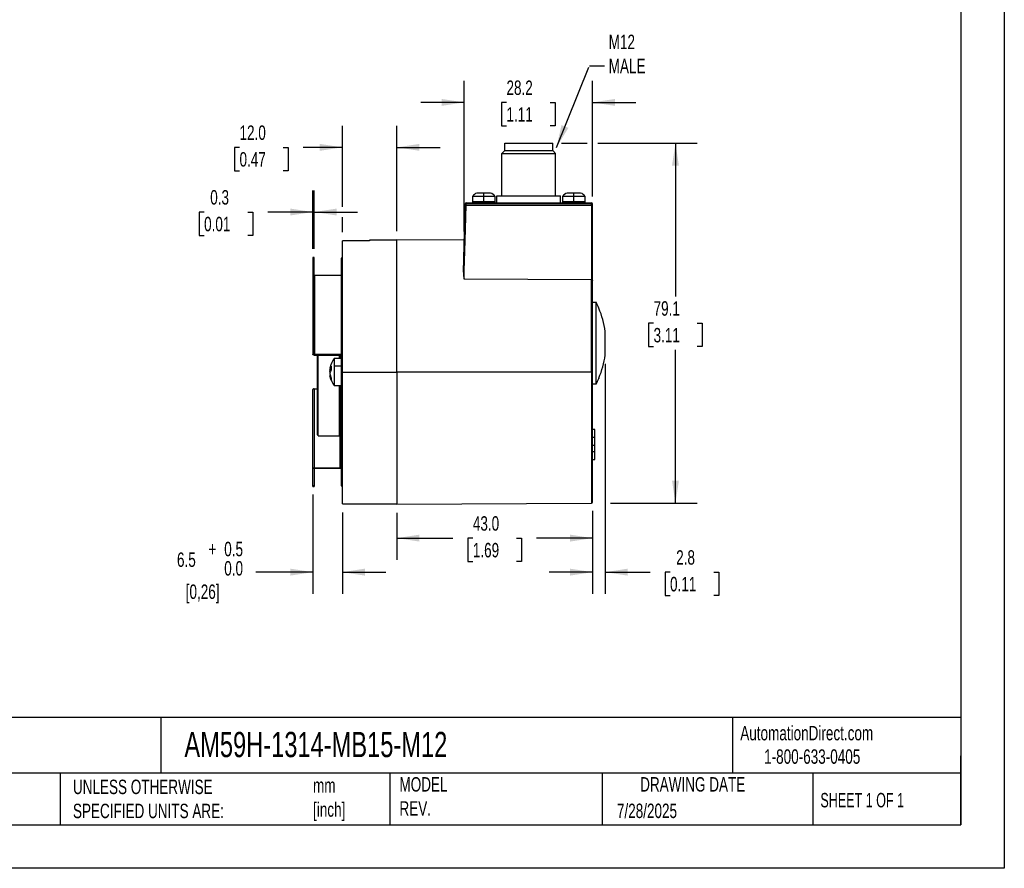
# Model space of a CAD drawing. Header units: millimetres. Extents: x 0 to 419, y 0 to 324.
# Tile 3 of 7: x 203 to 419, y 0 to 187. Entities that reach past the tile are written whole.
import ezdxf

# ---------------------------------------------------------------- set-up
doc = ezdxf.new("R2010")
doc.units = ezdxf.units.MM
doc.header["$LTSCALE"] = 1.5
doc.linetypes.add('CENTERX2', pattern=[20.32, 12.7, -2.54, 2.54, -2.54])
doc.layers.add('DIMENSIONS', color=140, linetype='Continuous', lineweight=25)
doc.layers.add('TEXT', color=140, linetype='Continuous', lineweight=25)
doc.styles.add('SLDTEXTSTYLE0', font='TXT', dxfattribs={"width": 0.7})
doc.styles.add('SLDTEXTSTYLE1', font='TXT', dxfattribs={"width": 0.65})
doc.dimstyles.new('SLDDIMSTYLE11', dxfattribs={"dimtxt": 3.237012, "dimasz": 4.953, "dimexe": 0, "dimexo": 0.0625, "dimgap": 0.809253, "dimtad": 0, "dimtih": 1, "dimtoh": 1, "dimdec": 1, "dimrnd": 1e-09, "dimzin": 12, "dimdsep": 46, "dimtxsty": 'SLDTEXTSTYLE0', "dimsah": 1, "dimcen": 0.09, "dimadec": 0, "dimazin": 3, "dimtol": 1, "dimtp": 0.5, "dimtfac": 1, "dimtdec": 1, "dimtmove": 0, "dimatfit": 0, "dimfxl": 0, "dimfrac": 2, "dimtolj": 1, "dimtzin": 0, "dimarcsym": 0})
doc.dimstyles.new('SLDDIMSTYLE12', dxfattribs={"dimtxt": 3.237012, "dimasz": 4.953, "dimexe": 0, "dimexo": 0.0625, "dimgap": 0.809253, "dimtad": 0, "dimtih": 1, "dimtoh": 1, "dimdec": 1, "dimrnd": 1e-09, "dimdsep": 46, "dimtxsty": 'SLDTEXTSTYLE0', "dimsah": 1, "dimcen": 0.09, "dimadec": 0, "dimazin": 2, "dimtfac": 1, "dimtdec": 1, "dimtmove": 0, "dimatfit": 0, "dimfxl": 0, "dimfrac": 2, "dimtolj": 1, "dimtzin": 12, "dimarcsym": 0})
doc.dimstyles.new('SLDDIMSTYLE13', dxfattribs={"dimtxt": 3.237012, "dimasz": 4.953, "dimexe": 0, "dimexo": 0.0625, "dimgap": 0.809253, "dimtad": 0, "dimtih": 1, "dimtoh": 1, "dimdec": 1, "dimrnd": 1e-09, "dimzin": 12, "dimdsep": 46, "dimtxsty": 'SLDTEXTSTYLE0', "dimsah": 1, "dimcen": 0.09, "dimadec": 0, "dimazin": 3, "dimtfac": 1, "dimtdec": 1, "dimtofl": 0, "dimtmove": 0, "dimatfit": 3, "dimfxl": 0, "dimfrac": 2, "dimtolj": 1, "dimtzin": 12, "dimarcsym": 0})
doc.dimstyles.new('SLDDIMSTYLE14', dxfattribs={"dimtxt": 0.18, "dimasz": 4.953, "dimexe": 0, "dimexo": 0.0625, "dimgap": 0, "dimtad": 0, "dimtih": 1, "dimtoh": 1, "dimdec": 0, "dimrnd": 1e-09, "dimzin": 0, "dimdsep": 46, "dimtxsty": 'Standard', "dimsah": 1, "dimcen": 0.09, "dimadec": 0, "dimazin": 0, "dimtfac": 4.953, "dimtdec": 0, "dimtofl": 0, "dimtmove": 0, "dimatfit": 3, "dimfxl": 0, "dimfrac": 2, "dimtolj": 1, "dimtzin": 0, "dimarcsym": 0})
doc.dimstyles.new('SLDDIMSTYLE2', dxfattribs={"dimtxt": 3.237012, "dimasz": 4.953, "dimexe": 0, "dimexo": 0.0625, "dimgap": 0.809253, "dimtad": 0, "dimtih": 1, "dimtoh": 1, "dimdec": 1, "dimrnd": 1e-09, "dimzin": 4, "dimdsep": 46, "dimtxsty": 'SLDTEXTSTYLE0', "dimsah": 1, "dimcen": 0.09, "dimadec": 0, "dimazin": 1, "dimtfac": 1, "dimtdec": 1, "dimtofl": 0, "dimtmove": 0, "dimatfit": 3, "dimfxl": 0, "dimfrac": 2, "dimtolj": 1, "dimtzin": 12, "dimarcsym": 0})
doc.dimstyles.new('SLDDIMSTYLE5', dxfattribs={"dimtxt": 3.237012, "dimasz": 4.953, "dimexe": 0, "dimexo": 0.0625, "dimgap": 0.809253, "dimtad": 0, "dimtih": 1, "dimtoh": 1, "dimdec": 1, "dimrnd": 1e-09, "dimzin": 4, "dimdsep": 46, "dimtxsty": 'SLDTEXTSTYLE0', "dimsah": 1, "dimcen": 0.09, "dimadec": 0, "dimazin": 1, "dimtfac": 1, "dimtdec": 1, "dimtmove": 0, "dimatfit": 0, "dimfxl": 0, "dimfrac": 2, "dimtolj": 1, "dimtzin": 12, "dimarcsym": 0})
doc.dimstyles.new('SLDDIMSTYLE6', dxfattribs={"dimtxt": 3.237012, "dimasz": 4.953, "dimexe": 0, "dimexo": 0.0625, "dimgap": 0.809253, "dimtad": 0, "dimtih": 1, "dimtoh": 1, "dimdec": 1, "dimrnd": 1e-09, "dimzin": 12, "dimdsep": 46, "dimtxsty": 'SLDTEXTSTYLE0', "dimsah": 1, "dimcen": 0.09, "dimadec": 0, "dimazin": 3, "dimtfac": 1, "dimtdec": 1, "dimtmove": 0, "dimatfit": 0, "dimfxl": 0, "dimfrac": 2, "dimtolj": 1, "dimtzin": 12, "dimarcsym": 0})

# ---------------------------------------------------------------- blocks, each defined once
blk = doc.blocks.new('_D_15')
at = {"layer": 'DIMENSIONS'}
for p, q in [((267.05, 82.15), (267.05, 60.35)), ((273.55, 78.21), (273.55, 60.35)), ((267.05, 65.11), (254.49, 65.11)), ((273.55, 65.11), (283.07, 65.11))]:
    blk.add_line(p, q, dxfattribs=at)
for points in [[(267.05, 65.11), (262.09, 65.88), (262.09, 64.35)], [(273.55, 65.11), (278.5, 64.35), (278.5, 65.88)]]:
    blk.add_solid(points, dxfattribs=at)
at = {"layer": 'DIMENSIONS', "attachment_point": 1, "style": 'SLDTEXTSTYLE0'}
for s, insert, char_height in [('0.5', (247.57, 71.78), 3.175), ('6.5', (237.18, 69.44), 3.175), ('+', (244.1, 71.78), 3.17), ('0.0', (247.57, 67.54), 3.175), ('[0,26]', (239.1, 62.4), 3.175)]:
    blk.add_mtext(s, dxfattribs=dict(at, insert=insert, char_height=char_height))
blk = doc.blocks.new('_D_16')
at = {"layer": 'DIMENSIONS'}
for p, q in [((285.55, 78.13), (285.55, 67.83)), ((328.55, 78.59), (328.55, 67.83)), ((285.55, 72.59), (297.85, 72.59)), ((302.24, 72.59), (301.15, 72.59)), ((301.15, 72.59), (301.15, 67.45)), ((311.86, 72.59), (312.94, 72.59)), ((312.94, 72.59), (312.94, 67.45)), ((328.55, 72.59), (316.24, 72.59)), ((301.15, 67.45), (302.24, 67.45)), ((312.94, 67.45), (311.86, 67.45))]:
    blk.add_line(p, q, dxfattribs=at)
for points in [[(285.55, 72.59), (290.5, 71.83), (290.5, 73.36)], [(328.55, 72.59), (323.59, 73.36), (323.59, 71.83)]]:
    blk.add_solid(points, dxfattribs=at)
at = {"layer": 'DIMENSIONS', "char_height": 3.175, "attachment_point": 1, "style": 'SLDTEXTSTYLE0'}
for s, insert in [('43.0', (302.24, 77.41)), ('1.69', (302.24, 71.54))]:
    blk.add_mtext(s, dxfattribs=dict(at, insert=insert))
blk = doc.blocks.new('_D_17')
at = {"layer": 'DIMENSIONS'}
for p, q in [((300.33, 140), (300.33, 173.14)), ((328.55, 147.7), (328.55, 173.14)), ((300.33, 168.38), (290.81, 168.38)), ((309.63, 168.38), (308.54, 168.38)), ((308.54, 168.38), (308.54, 163.24)), ((319.25, 168.38), (320.34, 168.38)), ((320.34, 168.38), (320.34, 163.24)), ((328.55, 168.38), (338.07, 168.38)), ((308.54, 163.24), (309.63, 163.24)), ((320.34, 163.24), (319.25, 163.24))]:
    blk.add_line(p, q, dxfattribs=at)
for points in [[(300.33, 168.38), (295.38, 169.14), (295.38, 167.62)], [(328.55, 168.38), (333.5, 167.62), (333.5, 169.14)]]:
    blk.add_solid(points, dxfattribs=at)
at = {"layer": 'DIMENSIONS', "char_height": 3.175, "attachment_point": 1, "style": 'SLDTEXTSTYLE0'}
for s, insert in [('28.2', (309.63, 173.2)), ('1.11', (309.63, 167.33))]:
    blk.add_mtext(s, dxfattribs=dict(at, insert=insert))
blk = doc.blocks.new('_D_18')
at = {"layer": 'DIMENSIONS'}
for p, q in [((267.05, 136.21), (267.05, 149.04)), ((267.35, 136.21), (267.35, 149.04)), ((243.14, 144.28), (242.05, 144.28)), ((242.05, 144.28), (242.05, 139.13)), ((252.76, 144.28), (253.85, 144.28)), ((253.85, 144.28), (253.85, 139.13)), ((267.05, 144.28), (257.15, 144.28)), ((267.35, 144.28), (276.87, 144.28)), ((242.05, 139.13), (243.14, 139.13)), ((253.85, 139.13), (252.76, 139.13))]:
    blk.add_line(p, q, dxfattribs=at)
for points in [[(267.05, 144.28), (262.09, 145.04), (262.09, 143.52)], [(267.35, 144.28), (272.3, 143.52), (272.3, 145.04)]]:
    blk.add_solid(points, dxfattribs=at)
at = {"layer": 'DIMENSIONS', "char_height": 3.175, "attachment_point": 1, "style": 'SLDTEXTSTYLE0'}
for s, insert in [('0.3', (244.49, 149.1)), ('0.01', (243.14, 143.23))]:
    blk.add_mtext(s, dxfattribs=dict(at, insert=insert))
blk = doc.blocks.new('_D_19')
at = {"layer": 'DIMENSIONS'}
for p, q in [((321.7, 159.41), (327.4, 159.41)), ((329.69, 159.41), (351.55, 159.41)), ((346.79, 159.41), (346.79, 125.73)), ((341.98, 119.86), (340.89, 119.86)), ((340.89, 119.86), (340.89, 114.71)), ((351.6, 119.86), (352.69, 119.86)), ((352.69, 119.86), (352.69, 114.71)), ((340.89, 114.71), (341.98, 114.71)), ((346.79, 80.3), (346.79, 113.99)), ((352.69, 114.71), (351.6, 114.71)), ((332.49, 80.3), (351.55, 80.3))]:
    blk.add_line(p, q, dxfattribs=at)
for points in [[(346.79, 159.41), (346.03, 154.46), (347.55, 154.46)], [(346.79, 80.3), (347.55, 85.25), (346.03, 85.25)]]:
    blk.add_solid(points, dxfattribs=at)
at = {"layer": 'DIMENSIONS', "char_height": 3.175, "attachment_point": 1, "style": 'SLDTEXTSTYLE0'}
for s, insert in [('79.1', (341.98, 124.67)), ('3.11', (341.98, 118.8))]:
    blk.add_mtext(s, dxfattribs=dict(at, insert=insert))
blk = doc.blocks.new('_D_20')
at = {"layer": 'DIMENSIONS'}
for p, q in [((331.35, 110.94), (331.35, 60.35)), ((328.55, 78.59), (328.55, 60.35)), ((328.55, 65.11), (319.02, 65.11)), ((331.35, 65.11), (341.22, 65.11)), ((345.6, 65.11), (344.52, 65.11)), ((344.52, 65.11), (344.52, 59.97)), ((355.22, 65.11), (356.31, 65.11)), ((356.31, 65.11), (356.31, 59.97)), ((344.52, 59.97), (345.6, 59.97)), ((356.31, 59.97), (355.22, 59.97))]:
    blk.add_line(p, q, dxfattribs=at)
for points in [[(328.55, 65.11), (323.59, 65.88), (323.59, 64.35)], [(331.35, 65.11), (336.3, 64.35), (336.3, 65.88)]]:
    blk.add_solid(points, dxfattribs=at)
at = {"layer": 'DIMENSIONS', "char_height": 3.175, "attachment_point": 1, "style": 'SLDTEXTSTYLE0'}
for s, insert in [('2.8', (346.95, 69.93)), ('0.11', (345.6, 64.06))]:
    blk.add_mtext(s, dxfattribs=dict(at, insert=insert))
blk = doc.blocks.new('_D_21')
at = {"layer": 'DIMENSIONS'}
for p, q in [((273.55, 145.42), (273.55, 163.26)), ((285.55, 140.09), (285.55, 163.26)), ((250.93, 158.5), (249.85, 158.5)), ((249.85, 158.5), (249.85, 153.35)), ((260.55, 158.5), (261.64, 158.5)), ((261.64, 158.5), (261.64, 153.35)), ((273.55, 158.5), (264.94, 158.5)), ((285.55, 158.5), (295.07, 158.5)), ((249.85, 153.35), (250.93, 153.35)), ((261.64, 153.35), (260.55, 153.35)), ((273.55, 139.86), (273.55, 143.14))]:
    blk.add_line(p, q, dxfattribs=at)
for points in [[(273.55, 158.5), (268.59, 159.26), (268.59, 157.74)], [(285.55, 158.5), (290.5, 157.74), (290.5, 159.26)]]:
    blk.add_solid(points, dxfattribs=at)
at = {"layer": 'DIMENSIONS', "char_height": 3.175, "attachment_point": 1, "style": 'SLDTEXTSTYLE0'}
for s, insert in [('12.0', (250.93, 163.32)), ('0.47', (250.93, 157.45))]:
    blk.add_mtext(s, dxfattribs=dict(at, insert=insert))

msp = doc.modelspace()

# ---------------------------------------------------------------- linework, layer by layer
at = {"color": 7, "linetype": 'Continuous'}
for p, q in [((419.103705, 323.854011), (419.103705, 0.004011)), ((419.103705, 0.004011), (0.003705, 0.004011))]:
    msp.add_line(p, q, dxfattribs=at)
for p, q in [((309.296743, 159.413122), (319.796743, 159.413122)), ((309.296743, 157.813122), (309.296743, 159.413122)), ((319.796743, 157.813122), (319.796743, 159.413122)), ((309.296743, 157.813122), (308.646743, 157.163122)), ((308.646743, 157.163122), (320.446743, 157.163122)), ((308.646743, 147.813122), (308.646743, 157.163122)), ((309.296743, 157.813122), (319.796743, 157.813122)), ((319.796743, 157.813122), (320.446743, 157.163122)), ((320.446743, 147.813122), (320.446743, 157.163122)), ((302.146743, 147.713122), (302.146743, 146.513122)), ((304.646743, 147.713122), (302.146743, 147.713122)), ((304.646743, 148.433122), (303.146743, 148.433122)), ((304.646743, 147.713122), (304.646743, 148.433122)), ((306.146743, 148.433122), (304.646743, 148.433122)), ((304.646743, 146.513122), (304.646743, 147.713122)), ((307.146743, 147.713122), (304.646743, 147.713122)), ((307.146743, 146.513122), (307.146743, 147.713122)), ((307.546743, 147.813122), (321.546743, 147.813122)), ((307.546743, 146.313122), (307.546743, 147.813122)), ((321.546743, 146.313122), (321.546743, 147.813122)), ((321.946743, 147.713122), (321.946743, 146.513122)), ((324.446743, 147.713122), (321.946743, 147.713122)), ((324.446743, 148.433122), (322.946743, 148.433122)), ((324.446743, 147.713122), (324.446743, 148.433122)), ((325.946743, 148.433122), (324.446743, 148.433122)), ((324.446743, 146.513122), (324.446743, 147.713122)), ((326.946743, 147.713122), (324.446743, 147.713122)), ((326.946743, 146.513122), (326.946743, 147.713122)), ((300.147396, 131.062706), (300.533259, 145.798189)), ((300.533259, 145.798189), (300.541643, 146.118358)), ((300.734412, 145.792953), (300.742796, 146.113122)), ((300.734412, 145.792953), (328.347964, 145.792953)), ((300.741574, 146.313122), (328.346743, 146.313122)), ((328.347964, 146.113122), (300.742796, 146.113122)), ((304.646743, 146.513122), (302.146822, 146.513122)), ((307.146663, 146.513122), (304.646743, 146.513122)), ((324.446743, 146.513122), (321.946822, 146.513122)), ((326.946663, 146.513122), (324.446743, 146.513122)), ((328.347964, 145.792953), (328.347964, 146.113122)), ((328.488595, 146.113122), (328.347964, 146.113122)), ((328.347964, 145.792953), (328.347964, 129.399043)), ((328.347964, 145.792953), (328.546743, 145.792953)), ((328.546743, 146.113122), (328.488595, 146.113122)), ((328.546743, 145.792953), (328.546743, 146.113122)), ((328.546743, 129.25824), (328.546743, 145.792953)), ((279.546743, 137.952288), (273.546743, 137.952288)), ((273.546743, 109.113122), (273.546743, 137.952288)), ((285.546743, 138.113122), (279.546743, 138.113122)), ((279.546743, 138.113122), (279.546743, 137.952288)), ((300.331632, 138.09837), (285.546743, 138.188687)), ((285.546743, 109.113122), (285.546743, 138.188687)), ((267.346743, 134.300947), (267.046743, 134.300947)), ((267.046743, 134.300947), (267.046743, 134.012354)), ((267.346743, 134.012354), (267.346743, 134.300947)), ((267.046743, 134.012354), (267.346743, 134.012354)), ((267.046743, 134.012354), (267.046743, 117.965412)), ((267.346743, 117.965412), (267.346743, 134.012354)), ((273.546743, 134.113122), (273.246743, 134.113122)), ((273.246743, 134.113122), (273.246743, 130.298376)), ((267.496743, 112.977868), (267.496743, 130.298376)), ((273.246743, 130.298376), (267.496743, 130.298376)), ((273.246743, 130.298376), (273.246743, 112.977868)), ((328.347964, 129.399043), (300.304593, 129.519649)), ((328.347964, 109.113122), (328.347964, 129.399043)), ((328.546743, 109.113122), (328.546743, 129.25824)), ((328.546743, 124.444223), (329.346743, 124.444223)), ((328.546743, 106.617313), (328.546743, 124.444223)), ((329.346743, 106.444223), (329.346743, 124.444223)), ((329.946743, 123.116843), (329.946664, 123.181918)), ((267.046743, 117.965412), (267.346743, 117.965412)), ((267.046743, 117.965412), (267.046743, 116.846464)), ((267.346743, 116.846464), (267.346743, 117.965412)), ((331.346743, 112.843524), (331.346743, 118.044922)), ((267.346743, 116.846464), (267.046743, 116.846464)), ((267.046743, 116.846464), (267.046743, 112.977868)), ((267.346743, 113.052868), (267.346743, 116.846464)), ((267.346743, 112.827868), (273.096743, 112.827868)), ((273.246743, 112.977868), (267.496743, 112.977868)), ((268.046743, 109.113359), (268.046743, 112.827868)), ((272.846928, 112.827868), (272.846925, 112.113122)), ((273.046743, 112.113122), (273.046743, 112.827868)), ((273.246743, 112.752868), (273.246743, 111.909307)), ((273.246743, 112.113122), (271.746743, 112.113122)), ((271.746743, 112.113122), (271.746743, 110.499299)), ((271.746743, 110.499299), (271.746743, 106.113122)), ((271.746743, 110.499299), (273.246743, 110.499299)), ((273.546743, 111.909307), (273.246743, 111.909307)), ((273.246743, 111.909307), (273.246743, 84.113122)), ((268.046743, 95.31336), (268.046743, 109.113359)), ((270.792902, 109.857358), (271.068481, 109.857358)), ((270.907648, 108.368886), (270.792902, 108.368886)), ((270.872243, 110.200058), (270.802502, 109.964946)), ((271.067441, 109.879988), (270.802502, 109.879988)), ((270.802502, 109.502887), (270.907648, 109.857358)), ((271.084761, 109.502887), (270.802502, 109.502887)), ((270.802502, 109.233105), (270.906464, 109.233105)), ((270.802502, 108.723357), (271.085355, 107.769799)), ((271.085355, 107.30774), (270.802502, 108.261298)), ((270.802502, 108.261298), (270.939562, 108.261298)), ((273.546743, 109.113122), (285.546743, 109.113122)), ((273.546743, 80.113122), (273.546743, 109.113122)), ((328.347964, 109.113122), (285.546743, 109.113122)), ((285.546743, 109.113122), (285.546743, 80.037557)), ((328.347964, 109.113122), (328.347964, 108.952802)), ((328.546743, 109.113122), (328.347964, 109.113122)), ((328.347964, 108.952802), (328.347964, 80.30207)), ((328.546743, 108.953915), (328.546743, 109.113122)), ((328.546743, 80.504927), (328.546743, 108.953915)), ((271.746743, 106.113122), (273.246743, 106.113122)), ((273.046743, 95.313432), (273.046743, 106.113122)), ((329.346743, 106.444223), (328.546743, 106.444223)), ((329.946743, 107.771603), (329.946664, 107.706528)), ((267.046743, 87.927868), (267.046743, 105.248376)), ((267.346743, 105.398376), (267.346743, 88.077868)), ((267.346743, 105.398376), (268.046743, 105.398376)), ((273.046743, 99.626289), (273.246743, 99.626289)), ((273.096743, 88.077868), (273.096743, 99.626289)), ((268.046743, 95.31336), (268.263166, 95.096932)), ((272.829634, 95.096318), (273.046743, 95.313432)), ((329.046743, 96.508282), (328.546743, 96.508282)), ((329.046743, 94.758282), (329.046743, 96.508282)), ((268.246739, 95.113122), (272.846804, 95.113122)), ((328.546743, 94.758282), (329.046743, 94.758282)), ((329.046743, 93.008282), (329.046743, 94.758282)), ((328.546743, 93.008282), (329.046743, 93.008282)), ((328.546743, 91.632614), (329.046743, 91.632614)), ((329.046743, 91.632614), (329.046743, 93.008282)), ((329.046743, 89.882614), (329.046743, 91.632614)), ((328.546743, 89.882614), (329.046743, 89.882614)), ((267.046743, 84.059272), (267.046743, 87.927868)), ((267.346743, 88.077868), (273.096743, 88.077868)), ((267.346743, 87.852868), (267.346743, 84.059272)), ((273.246743, 87.927868), (267.496743, 87.927868)), ((267.346743, 84.059272), (267.046743, 84.059272)), ((267.046743, 83.925297), (267.046743, 84.059272)), ((267.046743, 83.925297), (267.346743, 83.925297)), ((267.346743, 84.059272), (267.346743, 83.925297)), ((273.246743, 84.113122), (273.546743, 84.113122)), ((273.546743, 80.113122), (285.546743, 80.113122)), ((285.546743, 80.037557), (328.347964, 80.299018))]:
    msp.add_line(p, q)
at = {"flags": 128}
for points in [[(300.304593, 129.519649), (300.354483, 131.408513), (300.408906, 133.469002), (300.467214, 135.676588), (300.528712, 138.004983), (300.595761, 140.543503), (300.664626, 143.15081), (300.734412, 145.792953)], [(300.734412, 145.792953), (300.651617, 145.795118), (300.578828, 145.797016), (300.544091, 145.797915), (300.533259, 145.798189)], [(300.541747, 146.118356), (300.541663, 146.118357), (300.541643, 146.118358)], [(300.742796, 146.113122), (300.667407, 146.115094), (300.602941, 146.116775), (300.558892, 146.117919), (300.541747, 146.118356)], [(267.346743, 130.373376), (267.349625, 130.358744), (267.358161, 130.344675), (267.372022, 130.331708), (267.390677, 130.320343), (267.413407, 130.311016), (267.43934, 130.304085), (267.467479, 130.299817), (267.496743, 130.298376)], [(273.546743, 130.148376), (273.540978, 130.17764), (273.523907, 130.205779), (273.496184, 130.231712), (273.458875, 130.254442), (273.413414, 130.273097), (273.361548, 130.286958), (273.30527, 130.295494), (273.246743, 130.298376)], [(328.347964, 129.399043), (328.430012, 129.386261), (328.501823, 129.347154), (328.536055, 129.303652), (328.546743, 129.25824)], [(267.346743, 112.827868), (267.288216, 112.83075), (267.231938, 112.839286), (267.180072, 112.853148), (267.134611, 112.871802), (267.097302, 112.894533), (267.069579, 112.920466), (267.052507, 112.948605), (267.046743, 112.977868)], [(267.496743, 112.977868), (267.467479, 112.979309), (267.43934, 112.983577), (267.413407, 112.990508), (267.390677, 112.999835), (267.372022, 113.0112), (267.358161, 113.024167), (267.349625, 113.038236), (267.346743, 113.052868)], [(268.246565, 109.11324), (268.246582, 110.611848), (268.246598, 112.09324), (268.246607, 112.827868)], [(273.096743, 112.827868), (273.126006, 112.826427), (273.154145, 112.822159), (273.180078, 112.815228), (273.202809, 112.805901), (273.221463, 112.794536), (273.235325, 112.781569), (273.24386, 112.7675), (273.246743, 112.752868)], [(273.546743, 112.827868), (273.540978, 112.857132), (273.523907, 112.885271), (273.496184, 112.911204), (273.458875, 112.933934), (273.413414, 112.952589), (273.361548, 112.96645), (273.30527, 112.974986), (273.246743, 112.977868)], [(268.046743, 109.113359), (268.158643, 109.113338), (268.246566, 109.11324)], [(268.246739, 95.11336), (268.246725, 95.233139), (268.24671, 95.590411), (268.246696, 96.17906), (268.246681, 96.989014), (268.246667, 98.006414), (268.246652, 99.213852), (268.246638, 100.590668), (268.246623, 102.113306), (268.246609, 103.755711), (268.246594, 105.489782), (268.24658, 107.285849), (268.246565, 109.113181)], [(270.802502, 109.964946), (270.797304, 109.931307), (270.793496, 109.902795), (270.79055, 109.866617), (270.79349, 109.857956), (270.797288, 109.865008), (270.802502, 109.879988)], [(270.847174, 109.113122), (270.824371, 109.169552), (270.802502, 109.233105)], [(271.085355, 110.376803), (271.066972, 109.8902), (271.085355, 109.489954)], [(271.085355, 107.769799), (271.066971, 107.491569), (271.085355, 107.30774)], [(272.846896, 106.113122), (272.84689, 104.939022), (272.846882, 103.391249), (272.846874, 101.92344), (272.846866, 100.556107), (272.846858, 99.308358), (272.84685, 98.197629), (272.846842, 97.239442), (272.846834, 96.447189), (272.846826, 95.831941), (272.846818, 95.402296), (272.84681, 95.164258), (272.846804, 95.13321)], [(267.346743, 105.398376), (267.288216, 105.395494), (267.231938, 105.386958), (267.180072, 105.373097), (267.134611, 105.354442), (267.097302, 105.331712), (267.069579, 105.305779), (267.052507, 105.27764), (267.046743, 105.248376)], [(267.046743, 87.927868), (267.052507, 87.957132), (267.069579, 87.985271), (267.097302, 88.011204), (267.134611, 88.033934), (267.180072, 88.052589), (267.231938, 88.06645), (267.288216, 88.074986), (267.346743, 88.077868)], [(267.346743, 87.852868), (267.349625, 87.8675), (267.358161, 87.881569), (267.372022, 87.894536), (267.390677, 87.905901), (267.413407, 87.915228), (267.43934, 87.922159), (267.467479, 87.926427), (267.496743, 87.927868)], [(273.246743, 88.152868), (273.24386, 88.138236), (273.235325, 88.124167), (273.221463, 88.1112), (273.202809, 88.099835), (273.180078, 88.090508), (273.154145, 88.083577), (273.126006, 88.079309), (273.096743, 88.077868)]]:
    msp.add_lwpolyline(points, dxfattribs=at)
for centre, radius, start, end in [((303.645165, 146.686424), 1.816419, 105.926167, 145.58160751), ((305.64832, 146.686424), 1.816419, 34.41839249, 74.073833), ((323.445165, 146.686424), 1.816419, 105.926167, 145.58160751), ((325.44832, 146.686424), 1.816419, 34.41839249, 74.073833), ((300.741574, 146.113122), 0.2, 89.99999998, 178.5), ((300.720997, 146.070173), 0.185613, 83.36672089, 164.95437211), ((299.326876, 146.262963), 1.415587, 359.65921125, 2.03060513), ((276.212107, 146.121764), 24.53069, 359.97981544, 0.31013163), ((302.346819, 146.513119), 0.199997, 179.99909258, 269.9983682), ((306.946667, 146.513119), 0.199997, 270.00127124, 0.00090743), ((322.146819, 146.513119), 0.199997, 179.99909258, 269.9983682), ((326.746667, 146.513119), 0.199997, 270.00127124, 0.00090743), ((320.161886, 146.16312), 8.186231, 359.65005876, 1.04992818), ((328.308598, 146.135762), 0.181416, 352.83107895, 77.86227236), ((328.346743, 146.113122), 0.2, 0, 90), ((310.655253, 131.353645), 10.511884, 181.58598339, 190.04774433), ((312.037652, 115.444223), 19.509091, 23.36645642, 27.47253661), ((312.037652, 115.444223), 19.483445, 7.67088015, 23.19127867), ((312.037652, 115.444223), 19.483445, 336.80872133, 352.32911985), ((275.648507, 109.113122), 4.921765, 142.44393356, 167.14639287), ((271.501494, 109.367996), 0.711889, 169.0773828, 190.9226172), ((271.501607, 108.858248), 0.711999, 169.07909903, 190.92090097), ((271.158603, 108.346843), 0.366232, 176.91446482, 193.50795362), ((272.179105, 109.42517), 1.449792, 138.97462098, 161.71688), ((272.179105, 108.538321), 1.449792, 138.97462098, 161.71688), ((328.401831, 117.087312), 8.134688, 269.62059466, 271.02072425), ((275.648507, 109.113122), 4.921765, 192.83288192, 217.55606644), ((312.037652, 115.444223), 19.509091, 332.52746339, 336.6325399), ((328.346743, 80.499014), 0.2, 270.35, 0)]:
    msp.add_arc(centre, radius, start, end)
at = {"layer": 'TEXT'}
for p, q in [((409.575, 314.325), (409.575, 9.525)), ((409.575, 33.189162), (9.525, 33.189162)), ((233.638343, 33.189162), (233.638343, 20.955)), ((359.363066, 33.189162), (359.363066, 20.955)), ((409.575, 9.525), (409.575, 24.765)), ((409.575, 20.955), (9.525, 20.955)), ((211.496722, 20.955), (211.496722, 9.525)), ((283.951001, 20.955), (283.951001, 9.525)), ((330.698269, 20.955), (330.698269, 9.525)), ((377.023124, 20.955), (377.023124, 9.525)), ((9.525, 9.525), (409.575, 9.525))]:
    msp.add_line(p, q, dxfattribs=at)

# ---------------------------------------------------------------- texts
at = {"layer": 'TEXT', "linetype": 'CENTERX2', "lineweight": 18}
for s, insert, char_height, attachment_point, style in [('M12^JMALE', (332.107561, 183.270913), 3.175, 1, 'SLDTEXTSTYLE0'), ('AutomationDirect.com', (361.042438, 31.314797), 3.175, 1, 'SLDTEXTSTYLE0'), ('AM59H-1314-MB15-M12', (238.811583, 29.996603), 5.55625, 1, 'SLDTEXTSTYLE0'), ('1-800-633-0405', (366.28737, 26.155536), 3.175, 1, 'SLDTEXTSTYLE0'), ('UNLESS OTHERWISE ^JSPECIFIED UNITS ARE:', (214.303693, 19.494858), 3.175, 1, 'SLDTEXTSTYLE0'), ('MODEL ^JREV.', (286.100511, 20.045991), 3.175, 1, 'SLDTEXTSTYLE0'), ('DRAWING DATE', (350.587963, 20.045991), 3.175, 2, 'SLDTEXTSTYLE0'), ('mm^J[inch]', (267.095718, 19.805935), 3.175, 1, 'SLDTEXTSTYLE0'), ('SHEET 1 OF 1', (378.661929, 16.577236), 3.175, 1, 'SLDTEXTSTYLE1'), ('7/28/2025', (333.919213, 14.223017), 3.175, 1, 'SLDTEXTSTYLE0')]:
    msp.add_mtext(s, dxfattribs=dict(at, insert=insert, char_height=char_height, attachment_point=attachment_point, style=style))

# ---------------------------------------------------------------- dimensions: what is measured, and where the dimension line sits
at = {"layer": 'DIMENSIONS'}
for base, p1, p2, angle, dimstyle, picture, middle in [((300.331632, 168.379916), (328.546743, 145.792953), (300.331632, 138.09837), 0, 'SLDDIMSTYLE6', '_D_17', (314.439187, 168.379916)), ((285.546743, 158.499619), (273.546743, 137.952288), (285.546743, 138.188687), 0, 'SLDDIMSTYLE5', '_D_21', (255.74357, 158.499619)), ((346.791145, 80.299018), (319.796743, 159.413122), (328.347964, 80.299018), 90, 'SLDDIMSTYLE13', '_D_19', (346.791145, 119.85607)), ((331.346743, 65.113122), (328.546743, 80.498969), (331.346743, 112.843524), 360, 'SLDDIMSTYLE6', '_D_20', (350.41311, 65.113122))]:
    dim = msp.add_linear_dim(base=base, p1=p1, p2=p2, angle=angle, dimstyle=dimstyle, dxfattribs=at)
    dim.commit()
    dim.dimension.update_dxf_attribs({"geometry": picture, "text_midpoint": middle, "dimtype": 160})
for base, p1, p2, dimstyle, picture, middle in [((267.046743, 144.279097), (267.346743, 134.300947), (267.046743, 134.300947), 'SLDDIMSTYLE12', '_D_18', (247.949572, 144.279097)), ((328.546743, 72.594236), (285.546743, 80.037557), (328.546743, 80.498969), 'SLDDIMSTYLE2', '_D_16', (307.046743, 72.594236))]:
    dim = msp.add_linear_dim(base=base, p1=p1, p2=p2, dimstyle=dimstyle, dxfattribs=at)
    dim.commit()
    dim.dimension.update_dxf_attribs({"geometry": picture, "text_midpoint": middle, "dimtype": 160})
dim = msp.add_linear_dim(base=(267.046743, 65.113122), p1=(273.546743, 80.113122), p2=(267.046743, 84.059272), text='<>\\P[0,26]', dimstyle='SLDDIMSTYLE11', dxfattribs=at)
dim.commit()
dim.dimension.update_dxf_attribs({"geometry": '_D_15', "text_midpoint": (245.836188, 65.113122), "dimtype": 160})

# ---------------------------------------------------------------- leaders
at = {"layer": 'TEXT', "linetype": 'CENTERX2', "lineweight": 18}
msp.add_leader([(320.630861, 158.492953), (327.895458, 176.459296), (331.214657, 176.459296)], dimstyle='SLDDIMSTYLE14', dxfattribs=at)

doc.saveas('drawing.dxf')
